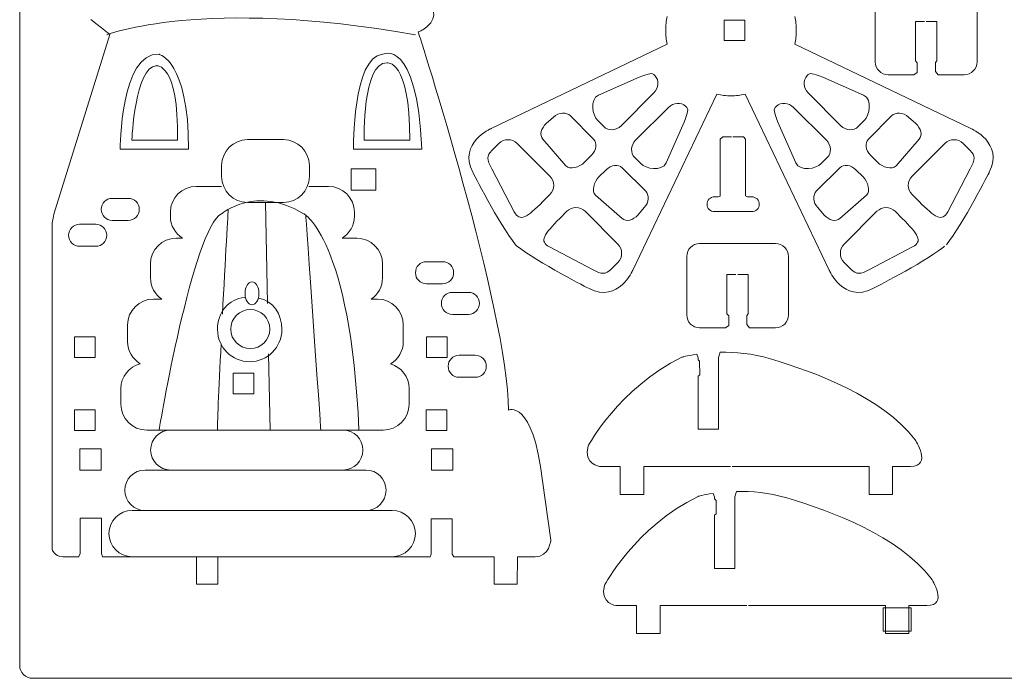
# Model space of a CAD drawing. Header units: centimetres. Extents: x -15.1 to 15.1, y -12 to 12.
# Tile 1 of 11: x -15.1 to 3.9, y -12 to 0.7. Entities that reach past the tile are written whole.
import ezdxf

# ---------------------------------------------------------------- set-up
doc = ezdxf.new("R2010")
doc.units = ezdxf.units.CM
doc.header["$MEASUREMENT"] = 0
doc.layers.add('layer 1', color=7, linetype='Continuous')

msp = doc.modelspace()

# ---------------------------------------------------------------- linework, layer by layer
at = {"layer": 'layer 1', "color": 250, "lineweight": 9}
for points in [[(-15.12535, -11.79629), (-15.12535, -11.79629), (-15.12535, 11.79629), (-15.12535, 11.79629)], [(-7.24585, 0.56879), (-6.98518, 0.77307), (-7.1766, 0.99295), (-7.1766, 0.99295)], [(1.43771, 1.02224), (1.43771, 1.02224), (1.43771, -0.10936), (1.43771, -0.10936)], [(3.40738, -0.10936), (3.40738, -0.10936), (3.40738, 1.02224), (3.40738, 1.02224)], [(-7.31918, 0.51277), (-7.31918, 0.51277), (-7.24585, 0.56879), (-7.24585, 0.56879)], [(-2.59127, 0.23075), (-2.59127, 0.23075), (-6.00078, -1.40088), (-6.00078, -1.40088)], [(3.29017, -1.40088), (3.29017, -1.40088), (-0.11934, 0.23075), (-0.11934, 0.23075)], [(1.43771, -0.10936), (1.43771, -0.24743), (1.54963, -0.35936), (1.68771, -0.35936)], [(3.15738, -0.35936), (3.29545, -0.35936), (3.40738, -0.24743), (3.40738, -0.10936)], [(0.13691, -0.70943), (0.03927, -0.61181), (0.03111, -0.46167), (0.11868, -0.37411)], [(0.11868, -0.37411), (0.17957, -0.31322), (0.21233, -0.32962), (0.42298, -0.40592)], [(-3.92218, -0.75132), (-3.92218, -0.75132), (-3.1336, -0.40592), (-3.1336, -0.40592)], [(0.42298, -0.40592), (0.42298, -0.40592), (1.21157, -0.75132), (1.21157, -0.75132)], [(-3.94053, -1.24091), (-4.02809, -1.15335), (-4.10378, -0.84411), (-3.92218, -0.75132)], [(-2.84752, -0.70943), (-2.84752, -0.70943), (-3.48299, -1.34491), (-3.48299, -1.34491)], [(-3.25739, -4.14427), (-3.25739, -4.14427), (-1.62665, -0.73662), (-1.62665, -0.73662)], [(-1.08397, -0.73662), (-1.08397, -0.73662), (0.54678, -4.14427), (0.54678, -4.14427)], [(0.77237, -1.34491), (0.77237, -1.34491), (0.13691, -0.70943), (0.13691, -0.70943)], [(1.21157, -0.75132), (1.39317, -0.84411), (1.31748, -1.15335), (1.22992, -1.24091)], [(-4.78882, -1.17766), (-4.69119, -1.08003), (-4.54072, -1.08016), (-4.4653, -1.15557)], [(-3.20142, -1.62647), (-3.20142, -1.62647), (-2.56595, -0.99101), (-2.56595, -0.99101)], [(-0.14467, -0.99101), (-0.14467, -0.99101), (0.4908, -1.62647), (0.4908, -1.62647)], [(1.75468, -1.15557), (1.8301, -1.08016), (1.98057, -1.08003), (2.07821, -1.17766)], [(-4.99667, -1.60383), (-5.07208, -1.52843), (-5.02937, -1.39742), (-4.93173, -1.2998)], [(-4.93173, -1.2998), (-4.93173, -1.2998), (-4.78882, -1.17766), (-4.78882, -1.17766)], [(-4.4653, -1.15557), (-4.4653, -1.15557), (-4.01602, -1.60485), (-4.01602, -1.60485)], [(-3.81832, -1.36312), (-3.81832, -1.36312), (-3.94053, -1.24091), (-3.94053, -1.24091)], [(-2.26243, -1.27708), (-2.26243, -1.27708), (-2.60783, -2.06567), (-2.60783, -2.06567)], [(-0.10278, -2.06567), (-0.10278, -2.06567), (-0.44818, -1.27708), (-0.44818, -1.27708)], [(1.22992, -1.24091), (1.22992, -1.24091), (1.1077, -1.36312), (1.1077, -1.36312)], [(1.30541, -1.60485), (1.30541, -1.60485), (1.75468, -1.15557), (1.75468, -1.15557)], [(2.07821, -1.17766), (2.07821, -1.17766), (2.22112, -1.2998), (2.22112, -1.2998)], [(2.22112, -1.2998), (2.31875, -1.39742), (2.36146, -1.52843), (2.28605, -1.60383)], [(-3.48299, -1.34491), (-3.58062, -1.44253), (-3.73075, -1.4507), (-3.81832, -1.36312)], [(1.1077, -1.36312), (1.02013, -1.4507), (0.87001, -1.44253), (0.77237, -1.34491)], [(-12.07139, -1.62348), (-12.07139, -1.62348), (-12.95334, -1.62348), (-12.95334, -1.62348)], [(-7.57348, -1.62348), (-7.57348, -1.62348), (-8.45543, -1.62348), (-8.45543, -1.62348)], [(-5.98527, -1.82538), (-5.98527, -1.82538), (-5.849, -1.68912), (-5.849, -1.68912)], [(-5.849, -1.68912), (-5.75137, -1.5915), (-5.59308, -1.5915), (-5.49545, -1.68912)], [(-5.49545, -1.68912), (-5.49545, -1.68912), (-4.85999, -2.32458), (-4.85999, -2.32458)], [(-4.54975, -2.1235), (-4.54975, -2.1235), (-4.99667, -1.60383), (-4.99667, -1.60383)], [(-4.01602, -1.60485), (-3.9406, -1.68026), (-3.95862, -1.82053), (-4.05625, -1.91817)], [(-3.21964, -1.96181), (-3.3072, -1.87423), (-3.29905, -1.72411), (-3.20142, -1.62647)], [(0.4908, -1.62647), (0.58843, -1.72411), (0.5966, -1.87423), (0.50902, -1.96181)], [(1.34563, -1.91817), (1.24801, -1.82053), (1.23, -1.68026), (1.30541, -1.60485)], [(2.28605, -1.60383), (2.28605, -1.60383), (1.83915, -2.1235), (1.83915, -2.1235)], [(2.14937, -2.32458), (2.14937, -2.32458), (2.78483, -1.68912), (2.78483, -1.68912)], [(2.78483, -1.68912), (2.88247, -1.5915), (3.04076, -1.5915), (3.13838, -1.68912)], [(3.13838, -1.68912), (3.13838, -1.68912), (3.27465, -1.82538), (3.27465, -1.82538)], [(-5.98527, -2.17895), (-6.08804, -2.00397), (-6.08289, -1.92302), (-5.98527, -1.82538)], [(3.27465, -1.82538), (3.37228, -1.92302), (3.37743, -2.00397), (3.27465, -2.17895)], [(-4.19252, -2.05443), (-4.29015, -2.15207), (-4.47435, -2.19891), (-4.54975, -2.1235)], [(-4.05625, -1.91817), (-4.05625, -1.91817), (-4.19252, -2.05443), (-4.19252, -2.05443)], [(-3.77468, -2.19973), (-3.67705, -2.10211), (-3.53678, -2.0841), (-3.46137, -2.15951)], [(-3.09743, -2.08402), (-3.09743, -2.08402), (-3.21964, -1.96181), (-3.21964, -1.96181)], [(-2.60783, -2.06567), (-2.70062, -2.24727), (-3.00987, -2.17158), (-3.09743, -2.08402)], [(0.38681, -2.08402), (0.29925, -2.17158), (-0.01, -2.24727), (-0.10278, -2.06567)], [(0.50902, -1.96181), (0.50902, -1.96181), (0.38681, -2.08402), (0.38681, -2.08402)], [(0.75075, -2.15951), (0.82616, -2.0841), (0.96643, -2.10211), (1.06407, -2.19973)], [(1.48191, -2.05443), (1.48191, -2.05443), (1.34563, -1.91817), (1.34563, -1.91817)], [(1.83915, -2.1235), (1.76373, -2.19891), (1.57953, -2.15207), (1.48191, -2.05443)], [(-5.55017, -3.01477), (-5.55017, -3.01477), (-5.98527, -2.17895), (-5.98527, -2.17895)], [(-3.91094, -2.33601), (-3.91094, -2.33601), (-3.77468, -2.19973), (-3.77468, -2.19973)], [(-3.46137, -2.15951), (-3.46137, -2.15951), (-3.01208, -2.6088), (-3.01208, -2.6088)], [(0.30146, -2.6088), (0.30146, -2.6088), (0.75075, -2.15951), (0.75075, -2.15951)], [(1.06407, -2.19973), (1.06407, -2.19973), (1.20033, -2.33601), (1.20033, -2.33601)], [(3.27465, -2.17895), (3.27465, -2.17895), (2.83955, -3.01477), (2.83955, -3.01477)], [(-4.85999, -2.32458), (-4.76235, -2.42222), (-4.76235, -2.58051), (-4.85998, -2.67815)], [(-3.98002, -2.69325), (-4.05542, -2.61783), (-4.00858, -2.43363), (-3.91094, -2.33601)], [(1.20033, -2.33601), (1.29796, -2.43363), (1.34481, -2.61783), (1.2694, -2.69325)], [(2.14937, -2.67815), (2.05173, -2.58051), (2.05175, -2.42222), (2.14937, -2.32458)], [(-3.01208, -2.6088), (-2.93667, -2.6842), (-2.93654, -2.83467), (-3.03418, -2.93231)], [(0.32356, -2.93231), (0.22593, -2.83467), (0.22606, -2.6842), (0.30146, -2.6088)], [(-4.99625, -2.81441), (-5.30063, -3.11878), (-5.44103, -3.21745), (-5.55017, -3.01477)], [(-4.85998, -2.67815), (-4.85998, -2.67815), (-4.99625, -2.81441), (-4.99625, -2.81441)], [(-3.46035, -3.14016), (-3.46035, -3.14016), (-3.98002, -2.69325), (-3.98002, -2.69325)], [(1.2694, -2.69325), (1.2694, -2.69325), (0.74973, -3.14016), (0.74973, -3.14016)], [(2.28563, -2.81441), (2.28563, -2.81441), (2.14937, -2.67815), (2.14937, -2.67815)], [(2.83955, -3.01477), (2.73042, -3.21745), (2.59001, -3.11878), (2.28563, -2.81441)], [(-4.67092, -3.13973), (-4.67092, -3.13973), (-4.53465, -3.00347), (-4.53465, -3.00347)], [(-4.53465, -3.00347), (-4.43703, -2.90585), (-4.27873, -2.90585), (-4.1811, -3.00347)], [(-4.1811, -3.00347), (-4.1811, -3.00347), (-3.54564, -3.63893), (-3.54564, -3.63893)], [(-3.03418, -2.93231), (-3.03418, -2.93231), (-3.1563, -3.07522), (-3.1563, -3.07522)], [(-0.95488, -3.00943), (-0.95488, -3.00943), (-1.67244, -3.00943), (-1.67244, -3.00943)], [(0.44568, -3.07522), (0.44568, -3.07522), (0.32356, -2.93231), (0.32356, -2.93231)], [(0.83502, -3.63893), (0.83502, -3.63893), (1.47048, -3.00347), (1.47048, -3.00347)], [(1.47048, -3.00347), (1.56812, -2.90585), (1.72641, -2.90585), (1.82403, -3.00347)], [(1.82403, -3.00347), (1.82403, -3.00347), (1.96031, -3.13973), (1.96031, -3.13973)], [(-14.46183, -3.06032), (-14.49307, -3.17607), (-14.49674, -3.24038), (-14.49674, -3.24038)], [(-4.87128, -3.69366), (-5.07397, -3.58452), (-4.9753, -3.44412), (-4.67092, -3.13973)], [(-3.1563, -3.07522), (-3.25393, -3.17285), (-3.38494, -3.21556), (-3.46035, -3.14016)], [(0.74973, -3.14016), (0.67432, -3.21556), (0.54332, -3.17285), (0.44568, -3.07522)], [(1.96031, -3.13973), (2.26468, -3.44412), (2.36335, -3.58452), (2.16067, -3.69366)], [(-5.52502, -3.65295), (-5.52502, -3.65295), (-5.52689, -3.65482), (-5.52689, -3.65482)], [(-5.51134, -3.67038), (-5.51134, -3.67038), (-5.50945, -3.66851), (-5.50945, -3.66851)], [(-4.03545, -4.12876), (-4.03545, -4.12876), (-4.87128, -3.69366), (-4.87128, -3.69366)], [(-3.54564, -3.63893), (-3.448, -3.73657), (-3.448, -3.89486), (-3.54564, -3.9925)], [(-1.96224, -3.62755), (-2.10032, -3.62755), (-2.21224, -3.73947), (-2.21224, -3.87753)], [(-0.49257, -3.62755), (-0.49257, -3.62755), (-1.96224, -3.62755), (-1.96224, -3.62755)], [(-0.24257, -3.87753), (-0.24257, -3.73947), (-0.3545, -3.62755), (-0.49257, -3.62755)], [(0.83502, -3.9925), (0.7374, -3.89486), (0.7374, -3.73657), (0.83502, -3.63893)], [(2.16067, -3.69366), (2.16067, -3.69366), (1.32483, -4.12876), (1.32483, -4.12876)], [(2.7572, -3.70045), (2.7572, -3.70045), (2.78053, -3.67883), (2.78053, -3.67883)], [(-3.54564, -3.9925), (-3.54564, -3.9925), (-3.6819, -4.12876), (-3.6819, -4.12876)], [(-2.21224, -3.87753), (-2.21224, -3.87753), (-2.21224, -5.00913), (-2.21224, -5.00913)], [(-0.24257, -5.00913), (-0.24257, -5.00913), (-0.24257, -3.87753), (-0.24257, -3.87753)], [(0.97128, -4.12876), (0.97128, -4.12876), (0.83502, -3.9925), (0.83502, -3.9925)], [(-3.6819, -4.12876), (-3.77953, -4.22638), (-3.86048, -4.23153), (-4.03545, -4.12876)], [(1.32483, -4.12876), (1.14987, -4.23153), (1.06892, -4.22638), (0.97128, -4.12876)], [(-2.21224, -5.00913), (-2.21224, -5.14721), (-2.10032, -5.25913), (-1.96224, -5.25913)], [(-0.49257, -5.25913), (-0.3545, -5.25913), (-0.24257, -5.14721), (-0.24257, -5.00913)], [(-4.84244, -9.36819), (-4.84244, -9.36819), (-5.00413, -8.22166), (-5.00413, -8.22166)], [(-5.14962, -9.6926), (-4.87033, -9.6926), (-4.84244, -9.36819), (-4.84244, -9.36819)], [(-14.49674, -9.54629), (-14.49674, -9.54629), (-14.45264, -9.69425), (-14.29095, -9.69376)], [(-14.87535, -12.04629), (-15.01342, -12.04629), (-15.12535, -11.93436), (-15.12535, -11.79629)], [(14.87535, -12.04629), (14.87535, -12.04629), (-14.87535, -12.04629), (-14.87535, -12.04629)]]:
    msp.add_open_spline(points, degree=3, dxfattribs=at)
at = {"layer": 'layer 1', "color": 242, "lineweight": 9}
for points, knots in [([(-13.1787, 1.76049), (-13.1787, 1.76049), (-12.75907, 0.51194), (-12.30708, 1.96715), (-12.30708, 1.96715), (-12.30708, 1.96715), (-11.85508, 0.50092), (-11.39205, 1.91203), (-11.39205, 1.91203), (-11.39205, 1.91203), (-10.91259, 0.6941), (-10.44677, 1.85979), (-10.44677, 1.85979), (-10.44677, 1.85979), (-10.03607, 0.69935), (-9.52895, 1.79077), (-9.52895, 1.79077), (-9.52895, 1.79077), (-9.23129, 0.55604), (-8.70213, 1.77974), (-8.70213, 1.77974), (-8.70213, 1.77974), (-8.30525, 0.42067), (-7.76507, 1.64039)], [0, 0, 0, 0, 0.14285714, 0.14285714, 0.14285714, 0.14285714, 0.28571429, 0.28571429, 0.28571429, 0.28571429, 0.42857143, 0.42857143, 0.42857143, 0.42857143, 0.57142857, 0.57142857, 0.57142857, 0.57142857, 0.71428571, 0.71428571, 0.71428571, 0.71428571, 1, 1, 1, 1]), ([(-8.66538, -1.79948), (-8.66538, -1.79948), (-8.68353, -0.01937), (-8.10119, 0.03867), (-8.10119, 0.03867), (-8.10119, 0.03867), (-7.43398, 0.38059), (-7.34247, -1.79948)], [0, 0, 0, 0, 0.33333333, 0.33333333, 0.33333333, 0.33333333, 1, 1, 1, 1]), ([(-13.1787, -1.79948), (-13.1787, -1.79948), (-13.17799, 0.08199), (-12.42834, 0.0379), (-12.42834, 0.0379), (-12.42834, 0.0379), (-11.85508, -0.0797), (-11.85508, -1.79948)], [0, 0, 0, 0, 0.33333333, 0.33333333, 0.33333333, 0.33333333, 1, 1, 1, 1]), ([(-12.42834, -7.23883), (-12.42834, -7.23883), (-11.76688, -3.31348), (-11.21567, -3.04891), (-11.21567, -3.04891), (-11.21567, -3.04891), (-10.54319, -2.48667), (-9.62817, -3.04891), (-9.62817, -3.04891), (-9.62817, -3.04891), (-8.71944, -3.52295), (-8.55882, -7.23883)], [0, 0, 0, 0, 0.25, 0.25, 0.25, 0.25, 0.5, 0.5, 0.5, 0.5, 1, 1, 1, 1]), ([(-10.49358, -4.59231), (-10.49358, -4.71408), (-10.55404, -4.8128), (-10.62863, -4.8128), (-10.62863, -4.8128), (-10.7032, -4.8128), (-10.76367, -4.71408), (-10.76367, -4.59231), (-10.76367, -4.59231), (-10.76367, -4.47053), (-10.7032, -4.37182), (-10.62863, -4.37182), (-10.62863, -4.37182), (-10.55404, -4.37182), (-10.49358, -4.47053), (-10.49358, -4.59231)], [0, 0, 0, 0, 0.2, 0.2, 0.2, 0.2, 0.4, 0.4, 0.4, 0.4, 0.6, 0.6, 0.6, 0.6, 1, 1, 1, 1]), ([(-10.76903, -4.67161), (-11.08879, -4.69793), (-11.29599, -4.9658), (-11.29599, -5.29235), (-11.29599, -5.29235), (-11.29599, -5.63636), (-11.01712, -5.91522), (-10.67312, -5.91522), (-10.67312, -5.91522), (-10.32912, -5.91522), (-10.05024, -5.63636), (-10.05024, -5.29235), (-10.05024, -5.29235), (-10.05024, -4.99227), (-10.21834, -4.74176), (-10.50088, -4.68267)], [0, 0, 0, 0, 0.2, 0.2, 0.2, 0.2, 0.4, 0.4, 0.4, 0.4, 0.6, 0.6, 0.6, 0.6, 1, 1, 1, 1]), ([(-10.66139, -5.66167), (-10.87009, -5.66167), (-11.03928, -5.49247), (-11.03928, -5.28377), (-11.03928, -5.28377), (-11.03928, -5.07507), (-10.87009, -4.90588), (-10.66139, -4.90588), (-10.66139, -4.90588), (-10.45268, -4.90588), (-10.28349, -5.07507), (-10.28349, -5.28377), (-10.28349, -5.28377), (-10.28349, -5.49247), (-10.45268, -5.66167), (-10.66139, -5.66167)], [0, 0, 0, 0, 0.2, 0.2, 0.2, 0.2, 0.4, 0.4, 0.4, 0.4, 0.6, 0.6, 0.6, 0.6, 1, 1, 1, 1]), ([(-13.03577, -5.52547), (-13.03577, -5.70755), (-12.93813, -5.86641), (-12.79267, -5.95385), (-12.79267, -5.95385), (-13.00784, -6.00967), (-13.16697, -6.20462), (-13.16697, -6.43727)], [0, 0, 0, 0, 0.33333333, 0.33333333, 0.33333333, 0.33333333, 1, 1, 1, 1]), ([(-7.58719, -6.43727), (-7.58719, -6.20956), (-7.73957, -6.01775), (-7.94782, -5.95736), (-7.94782, -5.95736), (-7.79913, -5.87071), (-7.69892, -5.70997), (-7.69892, -5.52547)], [0, 0, 0, 0, 0.33333333, 0.33333333, 0.33333333, 0.33333333, 1, 1, 1, 1])]:
    msp.add_open_spline(points, degree=3, knots=knots, dxfattribs=at)
for points in [[(-13.43925, 0.41389), (-13.43925, 0.41389), (-11.59488, 1.15), (-7.46408, 0.41205)], [(-11.21567, -2.11575), (-11.21567, -1.83961), (-10.99182, -1.61575), (-10.71567, -1.61575)], [(-10.71567, -1.61575), (-10.71567, -1.61575), (-10.01793, -1.61575), (-10.01793, -1.61575)], [(-10.01793, -1.61575), (-9.74178, -1.61575), (-9.51793, -1.83961), (-9.51793, -2.11575)], [(-11.85508, -1.79948), (-11.85508, -1.79948), (-13.1787, -1.79948), (-13.1787, -1.79948)], [(-7.34247, -1.79948), (-7.34247, -1.79948), (-8.66538, -1.79948), (-8.66538, -1.79948)], [(-11.21567, -2.33088), (-11.21567, -2.33088), (-11.21567, -2.11575), (-11.21567, -2.11575)], [(-9.51793, -2.11575), (-9.51793, -2.11575), (-9.51793, -2.33088), (-9.51793, -2.33088)], [(-10.71567, -2.83088), (-10.99182, -2.83088), (-11.21567, -2.60702), (-11.21567, -2.33088)], [(-9.51793, -2.33088), (-9.51793, -2.60702), (-9.74178, -2.83088), (-10.01793, -2.83088)], [(-11.70785, -2.52023), (-11.98399, -2.52023), (-12.20785, -2.74408), (-12.20785, -3.02023)], [(-11.21565, -2.52023), (-11.21565, -2.52023), (-11.70785, -2.52023), (-11.70785, -2.52023)], [(-9.14644, -2.52023), (-9.14644, -2.52023), (-9.52895, -2.52023), (-9.52895, -2.52023)], [(-8.64644, -3.02023), (-8.64644, -2.74408), (-8.87029, -2.52023), (-9.14644, -2.52023)], [(-13.54784, -2.9651), (-13.54784, -2.84738), (-13.45242, -2.75196), (-13.3347, -2.75196)], [(-13.3347, -2.75196), (-13.3347, -2.75196), (-13.0227, -2.75196), (-13.0227, -2.75196)], [(-13.0227, -2.75196), (-12.90499, -2.75196), (-12.80957, -2.84738), (-12.80957, -2.9651)], [(-10.01793, -2.83088), (-10.01793, -2.83088), (-10.71567, -2.83088), (-10.71567, -2.83088)], [(-10.36679, -2.83088), (-10.36679, -2.83088), (-10.3268, -4.78541), (-10.3268, -4.78541)], [(-13.3347, -3.17823), (-13.45242, -3.17823), (-13.54784, -3.08281), (-13.54784, -2.9651)], [(-12.80957, -2.9651), (-12.80957, -3.08281), (-12.90499, -3.17823), (-13.0227, -3.17823)], [(-12.20785, -3.02023), (-12.20785, -3.02023), (-12.20785, -3.10012), (-12.20785, -3.10012)], [(-11.0877, -2.9651), (-11.0877, -2.9651), (-11.14609, -3.94718), (-11.20104, -4.99403)], [(-8.64644, -3.10012), (-8.64644, -3.10012), (-8.64644, -3.02023), (-8.64644, -3.02023)], [(-13.0227, -3.17823), (-13.0227, -3.17823), (-13.3347, -3.17823), (-13.3347, -3.17823)], [(-12.20785, -3.10012), (-12.20785, -3.27837), (-12.11428, -3.43442), (-11.97388, -3.52295)], [(-9.58757, -3.07756), (-9.58757, -3.07756), (-9.29744, -7.17338), (-9.29744, -7.23883)], [(-8.88042, -3.52295), (-8.74, -3.43442), (-8.64644, -3.27837), (-8.64644, -3.10012)], [(-14.17753, -3.46783), (-14.17753, -3.35012), (-14.0821, -3.2547), (-13.96439, -3.2547)], [(-13.96439, -3.2547), (-13.96439, -3.2547), (-13.65239, -3.2547), (-13.65239, -3.2547)], [(-13.65239, -3.2547), (-13.53468, -3.2547), (-13.43925, -3.35012), (-13.43925, -3.46783)], [(-13.96439, -3.68097), (-14.0821, -3.68097), (-14.17753, -3.58555), (-14.17753, -3.46783)], [(-13.43925, -3.46783), (-13.43925, -3.58555), (-13.53468, -3.68097), (-13.65239, -3.68097)], [(-12.0937, -3.52295), (-12.36984, -3.52295), (-12.5937, -3.74681), (-12.5937, -4.02295)], [(-11.97388, -3.52295), (-11.97388, -3.52295), (-12.0937, -3.52295), (-12.0937, -3.52295)], [(-8.60119, -3.52295), (-8.60119, -3.52295), (-8.88042, -3.52295), (-8.88042, -3.52295)], [(-8.10119, -4.02295), (-8.10119, -3.74681), (-8.32505, -3.52295), (-8.60119, -3.52295)], [(-13.65239, -3.68097), (-13.65239, -3.68097), (-13.96439, -3.68097), (-13.96439, -3.68097)], [(-7.46408, -4.1927), (-7.46408, -4.07498), (-7.36865, -3.97956), (-7.25094, -3.97956)], [(-7.25094, -3.97956), (-7.25094, -3.97956), (-6.93894, -3.97956), (-6.93894, -3.97956)], [(-6.93894, -3.97956), (-6.82123, -3.97956), (-6.7258, -4.07498), (-6.7258, -4.1927)], [(-12.5937, -4.02295), (-12.5937, -4.02295), (-12.5937, -4.29075), (-12.5937, -4.29075)], [(-8.10119, -4.29075), (-8.10119, -4.29075), (-8.10119, -4.02295), (-8.10119, -4.02295)], [(-7.25094, -4.40583), (-7.36865, -4.40583), (-7.46408, -4.31041), (-7.46408, -4.1927)], [(-6.7258, -4.1927), (-6.7258, -4.31041), (-6.82123, -4.40583), (-6.93894, -4.40583)], [(-12.5937, -4.29075), (-12.5937, -4.46208), (-12.50743, -4.61317), (-12.37605, -4.70327)], [(-8.31884, -4.70327), (-8.18747, -4.61317), (-8.10119, -4.46208), (-8.10119, -4.29075)], [(-6.93894, -4.40583), (-6.93894, -4.40583), (-7.25094, -4.40583), (-7.25094, -4.40583)], [(-6.96202, -4.78541), (-6.96202, -4.6677), (-6.86659, -4.57227), (-6.74888, -4.57227)], [(-6.74888, -4.57227), (-6.74888, -4.57227), (-6.43688, -4.57227), (-6.43688, -4.57227)], [(-6.43688, -4.57227), (-6.31917, -4.57227), (-6.22374, -4.6677), (-6.22374, -4.78541)], [(-12.53577, -4.70327), (-12.81192, -4.70327), (-13.03577, -4.92712), (-13.03577, -5.20326)], [(-12.37605, -4.70327), (-12.37605, -4.70327), (-12.53577, -4.70327), (-12.53577, -4.70327)], [(-8.19892, -4.70327), (-8.19892, -4.70327), (-8.31884, -4.70327), (-8.31884, -4.70327)], [(-7.69892, -5.20326), (-7.69892, -4.92712), (-7.92278, -4.70327), (-8.19892, -4.70327)], [(-6.74888, -4.99855), (-6.86659, -4.99855), (-6.96202, -4.90312), (-6.96202, -4.78541)], [(-6.22374, -4.78541), (-6.22374, -4.90312), (-6.31917, -4.99855), (-6.43688, -4.99855)], [(-6.43688, -4.99855), (-6.43688, -4.99855), (-6.74888, -4.99855), (-6.74888, -4.99855)], [(-13.03577, -5.20326), (-13.03577, -5.20326), (-13.03577, -5.52547), (-13.03577, -5.52547)], [(-7.69892, -5.52547), (-7.69892, -5.52547), (-7.69892, -5.20326), (-7.69892, -5.20326)], [(-11.2259, -5.56251), (-11.27132, -6.45415), (-11.30702, -7.20131), (-11.29284, -7.23883)], [(-10.30807, -5.76597), (-10.30807, -5.76597), (-10.2786, -7.23883), (-10.2786, -7.23883)], [(-6.83138, -6.00342), (-6.83138, -5.88571), (-6.73595, -5.79028), (-6.61825, -5.79028)], [(-6.61825, -5.79028), (-6.61825, -5.79028), (-6.30624, -5.79028), (-6.30624, -5.79028)], [(-6.30624, -5.79028), (-6.18853, -5.79028), (-6.0931, -5.88571), (-6.0931, -6.00342)], [(-6.61825, -6.21656), (-6.73595, -6.21656), (-6.83138, -6.12113), (-6.83138, -6.00342)], [(-6.0931, -6.00342), (-6.0931, -6.12113), (-6.18853, -6.21656), (-6.30624, -6.21656)], [(-6.30624, -6.21656), (-6.30624, -6.21656), (-6.61825, -6.21656), (-6.61825, -6.21656)], [(-13.16697, -6.43727), (-13.16697, -6.43727), (-13.16697, -6.73883), (-13.16697, -6.73883)], [(-7.58719, -6.73883), (-7.58719, -6.73883), (-7.58719, -6.43727), (-7.58719, -6.43727)], [(-13.16697, -6.73883), (-13.16697, -7.01497), (-12.94312, -7.23883), (-12.66697, -7.23883)], [(-8.08719, -7.23883), (-7.81104, -7.23883), (-7.58719, -7.01497), (-7.58719, -6.73883)], [(-12.66697, -7.23883), (-12.66697, -7.23883), (-8.08719, -7.23883), (-8.08719, -7.23883)], [(-12.59003, -7.62606), (-12.59003, -7.4122), (-12.41667, -7.23883), (-12.2028, -7.23883)], [(-12.2028, -7.23883), (-12.2028, -7.23883), (-8.86917, -7.23883), (-8.86917, -7.23883)], [(-8.86917, -7.23883), (-8.65532, -7.23883), (-8.48194, -7.4122), (-8.48194, -7.62606)], [(-12.2028, -8.01328), (-12.41667, -8.01328), (-12.59003, -7.83992), (-12.59003, -7.62606)], [(-8.48194, -7.62606), (-8.48194, -7.83992), (-8.65532, -8.01328), (-8.86917, -8.01328)], [(-13.0898, -8.40476), (-13.0898, -8.18856), (-12.91453, -8.01328), (-12.69832, -8.01328)], [(-12.69832, -8.01328), (-12.69832, -8.01328), (-8.4248, -8.01328), (-8.4248, -8.01328)], [(-8.86917, -8.01328), (-8.86917, -8.01328), (-12.2028, -8.01328), (-12.2028, -8.01328)], [(-8.4248, -8.01328), (-8.20859, -8.01328), (-8.03332, -8.18856), (-8.03332, -8.40476)], [(-12.69832, -8.79625), (-12.91453, -8.79625), (-13.0898, -8.62097), (-13.0898, -8.40476)], [(-8.03332, -8.40476), (-8.03332, -8.62097), (-8.20859, -8.79625), (-8.4248, -8.79625)], [(-13.39848, -9.24457), (-13.39848, -8.99696), (-13.19775, -8.79625), (-12.95015, -8.79625)], [(-12.95015, -8.79625), (-12.95015, -8.79625), (-7.9124, -8.79625), (-7.9124, -8.79625)], [(-8.4248, -8.79625), (-8.4248, -8.79625), (-12.69832, -8.79625), (-12.69832, -8.79625)], [(-7.9124, -8.79625), (-7.6648, -8.79625), (-7.46408, -8.99696), (-7.46408, -9.24457)], [(-12.95015, -9.69289), (-13.19775, -9.69289), (-13.39848, -9.49217), (-13.39848, -9.24457)], [(-7.46408, -9.24457), (-7.46408, -9.49217), (-7.6648, -9.69289), (-7.9124, -9.69289)], [(-7.9124, -9.69289), (-7.9124, -9.69289), (-12.95015, -9.69289), (-12.95015, -9.69289)]]:
    msp.add_open_spline(points, degree=3, dxfattribs=at)
at = {"layer": 'layer 1', "color": 250, "lineweight": 9}
for points, knots in [([(-2.59015, 0.77112), (-2.60947, 0.68329), (-2.61994, 0.59215), (-2.61994, 0.49852), (-2.61994, 0.49852), (-2.61994, 0.40662), (-2.60989, 0.31709), (-2.59127, 0.23075)], [0, 0, 0, 0, 0.33333333, 0.33333333, 0.33333333, 0.33333333, 1, 1, 1, 1]), ([(-0.11934, 0.23075), (-0.10073, 0.31709), (-0.09068, 0.40662), (-0.09068, 0.49852), (-0.09068, 0.49852), (-0.09068, 0.59215), (-0.10115, 0.68329), (-0.12045, 0.77112)], [0, 0, 0, 0, 0.33333333, 0.33333333, 0.33333333, 0.33333333, 1, 1, 1, 1]), ([(-13.74709, 0.71367), (-13.74709, 0.71367), (-13.626, 0.6168), (-13.626, 0.6168), (-13.626, 0.6168), (-13.626, 0.6168), (-13.54362, 0.55089), (-13.54362, 0.55089), (-13.54362, 0.55089), (-13.54362, 0.55089), (-13.37962, 0.41969), (-13.37962, 0.41969), (-13.37962, 0.41969), (-13.37962, 0.41969), (-14.46183, -3.06032), (-14.46183, -3.06032)], [0, 0, 0, 0, 0.2, 0.2, 0.2, 0.2, 0.4, 0.4, 0.4, 0.4, 0.6, 0.6, 0.6, 0.6, 1, 1, 1, 1]), ([(-1.08708, 0.3012), (-1.08708, 0.3012), (-1.48708, 0.3012), (-1.48708, 0.3012), (-1.48708, 0.3012), (-1.48708, 0.3012), (-1.48708, 0.7012), (-1.48708, 0.7012), (-1.48708, 0.7012), (-1.48708, 0.7012), (-1.08708, 0.7012), (-1.08708, 0.7012), (-1.08708, 0.7012), (-1.08708, 0.7012), (-1.08708, 0.3012), (-1.08708, 0.3012)], [0, 0, 0, 0, 0.2, 0.2, 0.2, 0.2, 0.4, 0.4, 0.4, 0.4, 0.6, 0.6, 0.6, 0.6, 1, 1, 1, 1]), ([(1.68771, -0.35936), (1.68771, -0.35936), (2.18506, -0.35936), (2.18506, -0.35936), (2.18506, -0.35936), (2.18506, -0.35936), (2.25018, -0.31526), (2.25018, -0.31526), (2.25018, -0.31526), (2.25018, -0.31526), (2.25018, -0.12785), (2.25018, -0.12785), (2.25018, -0.12785), (2.25018, -0.12785), (2.2163, -0.0884), (2.2163, -0.0884), (2.2163, -0.0884), (2.2163, -0.0884), (2.2163, 0.67188), (2.2163, 0.67188), (2.2163, 0.67188), (2.2163, 0.67188), (2.38735, 0.67188), (2.38735, 0.67188)], [0, 0, 0, 0, 0.14285714, 0.14285714, 0.14285714, 0.14285714, 0.28571429, 0.28571429, 0.28571429, 0.28571429, 0.42857143, 0.42857143, 0.42857143, 0.42857143, 0.57142857, 0.57142857, 0.57142857, 0.57142857, 0.71428571, 0.71428571, 0.71428571, 0.71428571, 1, 1, 1, 1]), ([(2.42407, 0.67188), (2.42407, 0.67188), (2.6288, 0.67188), (2.6288, 0.67188), (2.6288, 0.67188), (2.6288, 0.67188), (2.6288, -0.08838), (2.6288, -0.08838), (2.6288, -0.08838), (2.6288, -0.08838), (2.60398, -0.12233), (2.60398, -0.12233), (2.60398, -0.12233), (2.60398, -0.12233), (2.60398, -0.29322), (2.60398, -0.29322), (2.60398, -0.29322), (2.60398, -0.29322), (2.6536, -0.35936), (2.6536, -0.35936), (2.6536, -0.35936), (2.6536, -0.35936), (3.15738, -0.35936), (3.15738, -0.35936)], [0, 0, 0, 0, 0.14285714, 0.14285714, 0.14285714, 0.14285714, 0.28571429, 0.28571429, 0.28571429, 0.28571429, 0.42857143, 0.42857143, 0.42857143, 0.42857143, 0.57142857, 0.57142857, 0.57142857, 0.57142857, 0.71428571, 0.71428571, 0.71428571, 0.71428571, 1, 1, 1, 1]), ([(-5.00413, -8.22166), (-5.19522, -6.61946), (-5.66558, -6.85465), (-5.66558, -6.85465), (-5.66558, -6.85465), (-5.66558, -4.94376), (-7.40927, 0.471), (-7.40927, 0.471), (-7.40927, 0.471), (-7.37634, 0.48464), (-7.34639, 0.49859), (-7.31918, 0.51277)], [0, 0, 0, 0, 0.25, 0.25, 0.25, 0.25, 0.5, 0.5, 0.5, 0.5, 1, 1, 1, 1]), ([(-12.95334, -1.62348), (-12.95334, -1.62348), (-12.89454, -0.21237), (-12.48297, -0.18297), (-12.48297, -0.18297), (-12.48297, -0.18297), (-12.04348, -0.12166), (-12.07139, -1.62348)], [0, 0, 0, 0, 0.33333333, 0.33333333, 0.33333333, 0.33333333, 1, 1, 1, 1]), ([(-8.45543, -1.62348), (-8.45543, -1.62348), (-8.49733, -0.1193), (-8.01445, -0.12901), (-8.01445, -0.12901), (-8.01445, -0.12901), (-7.57348, -0.04082), (-7.57348, -1.62348)], [0, 0, 0, 0, 0.33333333, 0.33333333, 0.33333333, 0.33333333, 1, 1, 1, 1]), ([(-3.1336, -0.40592), (-2.92295, -0.32962), (-2.89019, -0.31322), (-2.82929, -0.37411), (-2.82929, -0.37411), (-2.74173, -0.46167), (-2.74989, -0.61181), (-2.84752, -0.70943)], [0, 0, 0, 0, 0.33333333, 0.33333333, 0.33333333, 0.33333333, 1, 1, 1, 1]), ([(-1.62665, -0.73662), (-1.5392, -0.75575), (-1.44849, -0.76611), (-1.3553, -0.76611), (-1.3553, -0.76611), (-1.26213, -0.76611), (-1.17142, -0.75575), (-1.08397, -0.73662)], [0, 0, 0, 0, 0.33333333, 0.33333333, 0.33333333, 0.33333333, 1, 1, 1, 1]), ([(-2.56595, -0.99101), (-2.46832, -0.89338), (-2.31819, -0.88522), (-2.23062, -0.97278), (-2.23062, -0.97278), (-2.16973, -1.03367), (-2.18613, -1.06645), (-2.26243, -1.27708)], [0, 0, 0, 0, 0.33333333, 0.33333333, 0.33333333, 0.33333333, 1, 1, 1, 1]), ([(-0.44818, -1.27708), (-0.52448, -1.06645), (-0.54089, -1.03367), (-0.47999, -0.97278), (-0.47999, -0.97278), (-0.39243, -0.88522), (-0.2423, -0.89338), (-0.14467, -0.99101)], [0, 0, 0, 0, 0.33333333, 0.33333333, 0.33333333, 0.33333333, 1, 1, 1, 1]), ([(-6.00078, -1.40088), (-6.00078, -1.40088), (-6.64152, -1.67397), (-6.35552, -2.24393), (-6.35552, -2.24393), (-6.35552, -2.24393), (-5.8521, -3.23735), (-5.52502, -3.65295)], [0, 0, 0, 0, 0.33333333, 0.33333333, 0.33333333, 0.33333333, 1, 1, 1, 1]), ([(2.81441, -3.65295), (3.14148, -3.23735), (3.64491, -2.24393), (3.64491, -2.24393), (3.64491, -2.24393), (3.93091, -1.67397), (3.29017, -1.40088), (3.29017, -1.40088)], [0, 0, 0, 0, 0.33333333, 0.33333333, 0.33333333, 0.33333333, 1, 1, 1, 1]), ([(-1.67244, -2.7228), (-1.67244, -2.7228), (-1.60672, -2.7228), (-1.60672, -2.7228), (-1.60672, -2.7228), (-1.60672, -2.7228), (-1.56263, -2.7093), (-1.56263, -2.7093), (-1.56263, -2.7093), (-1.56263, -2.7093), (-1.56263, -1.6071), (-1.56263, -1.6071), (-1.56263, -1.6071), (-1.56263, -1.6071), (-1.51567, -1.56301), (-1.51567, -1.56301), (-1.51567, -1.56301), (-1.51567, -1.56301), (-1.34665, -1.56301), (-1.34665, -1.56301)], [0, 0, 0, 0, 0.16666667, 0.16666667, 0.16666667, 0.16666667, 0.33333333, 0.33333333, 0.33333333, 0.33333333, 0.5, 0.5, 0.5, 0.5, 0.66666667, 0.66666667, 0.66666667, 0.66666667, 1, 1, 1, 1]), ([(-1.32089, -1.56301), (-1.32089, -1.56301), (-1.11144, -1.56301), (-1.11144, -1.56301), (-1.11144, -1.56301), (-1.11144, -1.56301), (-1.07755, -1.6071), (-1.07755, -1.6071), (-1.07755, -1.6071), (-1.07755, -1.6071), (-1.07755, -2.70655), (-1.07755, -2.70655), (-1.07755, -2.70655), (-1.07755, -2.70655), (-1.03345, -2.7228), (-1.03345, -2.7228), (-1.03345, -2.7228), (-1.03345, -2.7228), (-0.95488, -2.7228), (-0.95488, -2.7228)], [0, 0, 0, 0, 0.16666667, 0.16666667, 0.16666667, 0.16666667, 0.33333333, 0.33333333, 0.33333333, 0.33333333, 0.5, 0.5, 0.5, 0.5, 0.66666667, 0.66666667, 0.66666667, 0.66666667, 1, 1, 1, 1]), ([(-8.23074, -2.59573), (-8.23074, -2.59573), (-8.70574, -2.59573), (-8.70574, -2.59573), (-8.70574, -2.59573), (-8.70574, -2.59573), (-8.70574, -2.18323), (-8.70574, -2.18323), (-8.70574, -2.18323), (-8.70574, -2.18323), (-8.23074, -2.18323), (-8.23074, -2.18323), (-8.23074, -2.18323), (-8.23074, -2.18323), (-8.23074, -2.59573), (-8.23074, -2.59573)], [0, 0, 0, 0, 0.2, 0.2, 0.2, 0.2, 0.4, 0.4, 0.4, 0.4, 0.6, 0.6, 0.6, 0.6, 1, 1, 1, 1]), ([(-1.67244, -3.00943), (-1.75385, -3.00943), (-1.81985, -2.94527), (-1.81985, -2.86612), (-1.81985, -2.86612), (-1.81985, -2.78697), (-1.75385, -2.7228), (-1.67244, -2.7228)], [0, 0, 0, 0, 0.33333333, 0.33333333, 0.33333333, 0.33333333, 1, 1, 1, 1]), ([(-0.95488, -2.7228), (-0.87345, -2.7228), (-0.80745, -2.78697), (-0.80745, -2.86612), (-0.80745, -2.86612), (-0.80745, -2.94527), (-0.87345, -3.00943), (-0.95488, -3.00943)], [0, 0, 0, 0, 0.33333333, 0.33333333, 0.33333333, 0.33333333, 1, 1, 1, 1]), ([(-14.49674, -3.24038), (-14.49674, -3.24038), (-14.49674, -9.45809), (-14.49674, -9.45809), (-14.49674, -9.45809), (-14.49674, -9.45809), (-14.49674, -9.54629), (-14.49674, -9.54629)], [0, 0, 0, 0, 0.33333333, 0.33333333, 0.33333333, 0.33333333, 1, 1, 1, 1]), ([(-5.52689, -3.65482), (-5.52412, -3.65707), (-5.52102, -3.65941), (-5.51818, -3.66167), (-5.51818, -3.66167), (-5.51593, -3.6645), (-5.51358, -3.66761), (-5.51134, -3.67038)], [0, 0, 0, 0, 0.33333333, 0.33333333, 0.33333333, 0.33333333, 1, 1, 1, 1]), ([(-5.50945, -3.66851), (-5.09385, -3.9956), (-4.10044, -4.49901), (-4.10044, -4.49901), (-4.10044, -4.49901), (-3.53048, -4.78501), (-3.25739, -4.14427), (-3.25739, -4.14427)], [0, 0, 0, 0, 0.33333333, 0.33333333, 0.33333333, 0.33333333, 1, 1, 1, 1]), ([(0.54678, -4.14427), (0.54678, -4.14427), (0.81987, -4.78501), (1.38983, -4.49901), (1.38983, -4.49901), (1.38983, -4.49901), (2.32063, -4.02732), (2.7572, -3.70045)], [0, 0, 0, 0, 0.33333333, 0.33333333, 0.33333333, 0.33333333, 1, 1, 1, 1]), ([(-1.96224, -5.25913), (-1.96224, -5.25913), (-1.46489, -5.25913), (-1.46489, -5.25913), (-1.46489, -5.25913), (-1.46489, -5.25913), (-1.39978, -5.21505), (-1.39978, -5.21505), (-1.39978, -5.21505), (-1.39978, -5.21505), (-1.39978, -5.02763), (-1.39978, -5.02763), (-1.39978, -5.02763), (-1.39978, -5.02763), (-1.43365, -4.98817), (-1.43365, -4.98817), (-1.43365, -4.98817), (-1.43365, -4.98817), (-1.43365, -4.2279), (-1.43365, -4.2279), (-1.43365, -4.2279), (-1.43365, -4.2279), (-1.2626, -4.2279), (-1.2626, -4.2279)], [0, 0, 0, 0, 0.14285714, 0.14285714, 0.14285714, 0.14285714, 0.28571429, 0.28571429, 0.28571429, 0.28571429, 0.42857143, 0.42857143, 0.42857143, 0.42857143, 0.57142857, 0.57142857, 0.57142857, 0.57142857, 0.71428571, 0.71428571, 0.71428571, 0.71428571, 1, 1, 1, 1]), ([(-1.22588, -4.2279), (-1.22588, -4.2279), (-1.02115, -4.2279), (-1.02115, -4.2279), (-1.02115, -4.2279), (-1.02115, -4.2279), (-1.02115, -4.98816), (-1.02115, -4.98816), (-1.02115, -4.98816), (-1.02115, -4.98816), (-1.04597, -5.02212), (-1.04597, -5.02212), (-1.04597, -5.02212), (-1.04597, -5.02212), (-1.04597, -5.193), (-1.04597, -5.193), (-1.04597, -5.193), (-1.04597, -5.193), (-0.99637, -5.25913), (-0.99637, -5.25913), (-0.99637, -5.25913), (-0.99637, -5.25913), (-0.49257, -5.25913), (-0.49257, -5.25913)], [0, 0, 0, 0, 0.14285714, 0.14285714, 0.14285714, 0.14285714, 0.28571429, 0.28571429, 0.28571429, 0.28571429, 0.42857143, 0.42857143, 0.42857143, 0.42857143, 0.57142857, 0.57142857, 0.57142857, 0.57142857, 0.71428571, 0.71428571, 0.71428571, 0.71428571, 1, 1, 1, 1]), ([(-13.66468, -5.83587), (-13.66468, -5.83587), (-14.06468, -5.83587), (-14.06468, -5.83587), (-14.06468, -5.83587), (-14.06468, -5.83587), (-14.06468, -5.43587), (-14.06468, -5.43587), (-14.06468, -5.43587), (-14.06468, -5.43587), (-13.66468, -5.43587), (-13.66468, -5.43587), (-13.66468, -5.43587), (-13.66468, -5.43587), (-13.66468, -5.83587), (-13.66468, -5.83587)], [0, 0, 0, 0, 0.2, 0.2, 0.2, 0.2, 0.4, 0.4, 0.4, 0.4, 0.6, 0.6, 0.6, 0.6, 1, 1, 1, 1]), ([(-6.85279, -5.83587), (-6.85279, -5.83587), (-7.25279, -5.83587), (-7.25279, -5.83587), (-7.25279, -5.83587), (-7.25279, -5.83587), (-7.25279, -5.43587), (-7.25279, -5.43587), (-7.25279, -5.43587), (-7.25279, -5.43587), (-6.85279, -5.43587), (-6.85279, -5.43587), (-6.85279, -5.43587), (-6.85279, -5.43587), (-6.85279, -5.83587), (-6.85279, -5.83587)], [0, 0, 0, 0, 0.2, 0.2, 0.2, 0.2, 0.4, 0.4, 0.4, 0.4, 0.6, 0.6, 0.6, 0.6, 1, 1, 1, 1]), ([(-2.01879, -5.77233), (-2.21347, -5.79952), (-2.30565, -5.82896), (-2.30565, -5.82896), (-2.30565, -5.82896), (-3.52497, -6.42231), (-4.12028, -7.54678), (-4.12028, -7.54678), (-4.12028, -7.54678), (-4.2195, -7.91058), (-3.88877, -7.94366), (-3.88877, -7.94366)], [0, 0, 0, 0, 0.25, 0.25, 0.25, 0.25, 0.5, 0.5, 0.5, 0.5, 1, 1, 1, 1]), ([(-1.5658, -5.7334), (-1.5658, -5.7334), (-1.59613, -5.83531), (-1.59613, -5.83531), (-1.59613, -5.83531), (-1.59613, -5.83531), (-1.59613, -7.22456), (-1.59613, -7.22456), (-1.59613, -7.22456), (-1.59613, -7.22456), (-1.99259, -7.22456), (-1.99259, -7.22456), (-1.99259, -7.22456), (-1.99259, -7.22456), (-1.99259, -6.19386), (-1.99259, -6.19386), (-1.99259, -6.19386), (-1.99259, -6.19386), (-1.96097, -6.16645), (-1.96097, -6.16645), (-1.96097, -6.16645), (-1.96097, -6.16645), (-1.96269, -5.90722), (-1.96269, -5.90722), (-1.96269, -5.90722), (-1.96269, -5.90722), (-1.99259, -5.87691), (-1.99259, -5.87691), (-1.99259, -5.87691), (-1.99259, -5.87691), (-1.99259, -5.83738), (-1.99259, -5.83738), (-1.99259, -5.83738), (-1.99259, -5.83738), (-2.01879, -5.77233), (-2.01879, -5.77233)], [0, 0, 0, 0, 0.1, 0.1, 0.1, 0.1, 0.2, 0.2, 0.2, 0.2, 0.3, 0.3, 0.3, 0.3, 0.4, 0.4, 0.4, 0.4, 0.5, 0.5, 0.5, 0.5, 0.6, 0.6, 0.6, 0.6, 0.7, 0.7, 0.7, 0.7, 0.8, 0.8, 0.8, 0.8, 1, 1, 1, 1]), ([(2.11947, -7.94366), (2.54942, -7.94366), (2.20767, -7.42552), (2.20767, -7.42552), (2.20767, -7.42552), (1.55723, -6.58767), (0.28945, -6.12465), (-0.5925, -5.86007), (-0.5925, -5.86007), (-0.94679, -5.75378), (-1.27849, -5.72636), (-1.5658, -5.7334)], [0, 0, 0, 0, 0.25, 0.25, 0.25, 0.25, 0.5, 0.5, 0.5, 0.5, 1, 1, 1, 1]), ([(-10.59239, -6.53628), (-10.59239, -6.53628), (-10.99239, -6.53628), (-10.99239, -6.53628), (-10.99239, -6.53628), (-10.99239, -6.53628), (-10.99239, -6.13628), (-10.99239, -6.13628), (-10.99239, -6.13628), (-10.99239, -6.13628), (-10.59239, -6.13628), (-10.59239, -6.13628), (-10.59239, -6.13628), (-10.59239, -6.13628), (-10.59239, -6.53628), (-10.59239, -6.53628)], [0, 0, 0, 0, 0.2, 0.2, 0.2, 0.2, 0.4, 0.4, 0.4, 0.4, 0.6, 0.6, 0.6, 0.6, 1, 1, 1, 1]), ([(-13.66468, -7.24698), (-13.66468, -7.24698), (-14.06468, -7.24698), (-14.06468, -7.24698), (-14.06468, -7.24698), (-14.06468, -7.24698), (-14.06468, -6.84698), (-14.06468, -6.84698), (-14.06468, -6.84698), (-14.06468, -6.84698), (-13.66468, -6.84698), (-13.66468, -6.84698), (-13.66468, -6.84698), (-13.66468, -6.84698), (-13.66468, -7.24698), (-13.66468, -7.24698)], [0, 0, 0, 0, 0.2, 0.2, 0.2, 0.2, 0.4, 0.4, 0.4, 0.4, 0.6, 0.6, 0.6, 0.6, 1, 1, 1, 1]), ([(-6.85835, -7.24698), (-6.85835, -7.24698), (-7.25835, -7.24698), (-7.25835, -7.24698), (-7.25835, -7.24698), (-7.25835, -7.24698), (-7.25835, -6.84698), (-7.25835, -6.84698), (-7.25835, -6.84698), (-7.25835, -6.84698), (-6.85835, -6.84698), (-6.85835, -6.84698), (-6.85835, -6.84698), (-6.85835, -6.84698), (-6.85835, -7.24698), (-6.85835, -7.24698)], [0, 0, 0, 0, 0.2, 0.2, 0.2, 0.2, 0.4, 0.4, 0.4, 0.4, 0.6, 0.6, 0.6, 0.6, 1, 1, 1, 1]), ([(-13.54647, -8.01483), (-13.54647, -8.01483), (-13.95897, -8.01483), (-13.95897, -8.01483), (-13.95897, -8.01483), (-13.95897, -8.01483), (-13.95897, -7.60233), (-13.95897, -7.60233), (-13.95897, -7.60233), (-13.95897, -7.60233), (-13.54647, -7.60233), (-13.54647, -7.60233), (-13.54647, -7.60233), (-13.54647, -7.60233), (-13.54647, -8.01483), (-13.54647, -8.01483)], [0, 0, 0, 0, 0.2, 0.2, 0.2, 0.2, 0.4, 0.4, 0.4, 0.4, 0.6, 0.6, 0.6, 0.6, 1, 1, 1, 1]), ([(-6.74205, -8.01483), (-6.74205, -8.01483), (-7.15455, -8.01483), (-7.15455, -8.01483), (-7.15455, -8.01483), (-7.15455, -8.01483), (-7.15455, -7.60233), (-7.15455, -7.60233), (-7.15455, -7.60233), (-7.15455, -7.60233), (-6.74205, -7.60233), (-6.74205, -7.60233), (-6.74205, -7.60233), (-6.74205, -7.60233), (-6.74205, -8.01483), (-6.74205, -8.01483)], [0, 0, 0, 0, 0.2, 0.2, 0.2, 0.2, 0.4, 0.4, 0.4, 0.4, 0.6, 0.6, 0.6, 0.6, 1, 1, 1, 1]), ([(-3.88877, -7.94366), (-3.88877, -7.94366), (-3.49875, -7.94366), (-3.49875, -7.94366), (-3.49875, -7.94366), (-3.49875, -7.94366), (-3.49875, -8.48381), (-3.49875, -8.48381), (-3.49875, -8.48381), (-3.49875, -8.48381), (-3.04215, -8.48381), (-3.04215, -8.48381), (-3.04215, -8.48381), (-3.04215, -8.48381), (-3.04215, -7.94366), (-3.04215, -7.94366), (-3.04215, -7.94366), (-3.04215, -7.94366), (-1.36337, -7.94366), (-1.36337, -7.94366)], [0, 0, 0, 0, 0.16666667, 0.16666667, 0.16666667, 0.16666667, 0.33333333, 0.33333333, 0.33333333, 0.33333333, 0.5, 0.5, 0.5, 0.5, 0.66666667, 0.66666667, 0.66666667, 0.66666667, 1, 1, 1, 1]), ([(-1.33399, -7.94366), (-1.33399, -7.94366), (1.31887, -7.94366), (1.31887, -7.94366), (1.31887, -7.94366), (1.31887, -7.94366), (1.31887, -8.48381), (1.31887, -8.48381), (1.31887, -8.48381), (1.31887, -8.48381), (1.7718, -8.48381), (1.7718, -8.48381), (1.7718, -8.48381), (1.7718, -8.48381), (1.77111, -7.9421), (1.77111, -7.9421), (1.77111, -7.9421), (1.77111, -7.9421), (2.11947, -7.94366), (2.11947, -7.94366)], [0, 0, 0, 0, 0.16666667, 0.16666667, 0.16666667, 0.16666667, 0.33333333, 0.33333333, 0.33333333, 0.33333333, 0.5, 0.5, 0.5, 0.5, 0.66666667, 0.66666667, 0.66666667, 0.66666667, 1, 1, 1, 1]), ([(-1.70168, -8.46645), (-1.89634, -8.49362), (-1.98853, -8.52306), (-1.98853, -8.52306), (-1.98853, -8.52306), (-3.20785, -9.11641), (-3.80317, -10.24089), (-3.80317, -10.24089), (-3.80317, -10.24089), (-3.90238, -10.6047), (-3.57165, -10.63776), (-3.57165, -10.63776)], [0, 0, 0, 0, 0.25, 0.25, 0.25, 0.25, 0.5, 0.5, 0.5, 0.5, 1, 1, 1, 1]), ([(-1.24869, -8.42751), (-1.24869, -8.42751), (-1.279, -8.52941), (-1.279, -8.52941), (-1.279, -8.52941), (-1.279, -8.52941), (-1.279, -9.91867), (-1.279, -9.91867), (-1.279, -9.91867), (-1.279, -9.91867), (-1.67548, -9.91867), (-1.67548, -9.91867), (-1.67548, -9.91867), (-1.67548, -9.91867), (-1.67548, -8.88796), (-1.67548, -8.88796), (-1.67548, -8.88796), (-1.67548, -8.88796), (-1.64384, -8.86055), (-1.64384, -8.86055), (-1.64384, -8.86055), (-1.64384, -8.86055), (-1.64558, -8.60132), (-1.64558, -8.60132), (-1.64558, -8.60132), (-1.64558, -8.60132), (-1.67548, -8.57101), (-1.67548, -8.57101), (-1.67548, -8.57101), (-1.67548, -8.57101), (-1.67548, -8.53148), (-1.67548, -8.53148), (-1.67548, -8.53148), (-1.67548, -8.53148), (-1.70168, -8.46645), (-1.70168, -8.46645)], [0, 0, 0, 0, 0.1, 0.1, 0.1, 0.1, 0.2, 0.2, 0.2, 0.2, 0.3, 0.3, 0.3, 0.3, 0.4, 0.4, 0.4, 0.4, 0.5, 0.5, 0.5, 0.5, 0.6, 0.6, 0.6, 0.6, 0.7, 0.7, 0.7, 0.7, 0.8, 0.8, 0.8, 0.8, 1, 1, 1, 1]), ([(2.4366, -10.63776), (2.86655, -10.63776), (2.52478, -10.11962), (2.52478, -10.11962), (2.52478, -10.11962), (1.87436, -9.28177), (0.60656, -8.81876), (-0.27539, -8.55417), (-0.27539, -8.55417), (-0.62968, -8.44788), (-0.96137, -8.42047), (-1.24869, -8.42751)], [0, 0, 0, 0, 0.25, 0.25, 0.25, 0.25, 0.5, 0.5, 0.5, 0.5, 1, 1, 1, 1]), ([(-14.29095, -9.69376), (-14.29095, -9.69376), (-13.98595, -9.69376), (-13.98595, -9.69376), (-13.98595, -9.69376), (-13.98595, -9.69376), (-13.9538, -9.63815), (-13.9538, -9.63815), (-13.9538, -9.63815), (-13.9538, -9.63815), (-13.9538, -8.94362), (-13.9538, -8.94362), (-13.9538, -8.94362), (-13.9538, -8.94362), (-13.5413, -8.94362), (-13.5413, -8.94362), (-13.5413, -8.94362), (-13.5413, -8.94362), (-13.5413, -9.62711), (-13.5413, -9.62711), (-13.5413, -9.62711), (-13.5413, -9.62711), (-13.52293, -9.69376), (-13.52293, -9.69376), (-13.52293, -9.69376), (-13.52293, -9.69376), (-11.70392, -9.69376), (-11.70392, -9.69376), (-11.70392, -9.69376), (-11.70392, -9.69376), (-11.70392, -10.22302), (-11.70392, -10.22302), (-11.70392, -10.22302), (-11.70392, -10.22302), (-11.29142, -10.22302), (-11.29142, -10.22302), (-11.29142, -10.22302), (-11.29142, -10.22302), (-11.29142, -9.69376), (-11.29142, -9.69376), (-11.29142, -9.69376), (-11.29142, -9.69376), (-7.18028, -9.69376), (-7.18028, -9.69376), (-7.18028, -9.69376), (-7.18028, -9.69376), (-7.16283, -9.64551), (-7.16283, -9.64551), (-7.16283, -9.64551), (-7.16283, -9.64551), (-7.16283, -8.95832), (-7.16283, -8.95832), (-7.16283, -8.95832), (-7.16283, -8.95832), (-6.75033, -8.95832), (-6.75033, -8.95832), (-6.75033, -8.95832), (-6.75033, -8.95832), (-6.75033, -9.64182), (-6.75033, -9.64182), (-6.75033, -9.64182), (-6.75033, -9.64182), (-6.72093, -9.69376), (-6.72093, -9.69376), (-6.72093, -9.69376), (-6.72093, -9.69376), (-5.9428, -9.69376), (-5.9428, -9.69376), (-5.9428, -9.69376), (-5.9428, -9.69376), (-5.9428, -10.22302), (-5.9428, -10.22302), (-5.9428, -10.22302), (-5.9428, -10.22302), (-5.49413, -10.22302), (-5.49413, -10.22302)], [0, 0, 0, 0, 0.05, 0.05, 0.05, 0.05, 0.1, 0.1, 0.1, 0.1, 0.15, 0.15, 0.15, 0.15, 0.2, 0.2, 0.2, 0.2, 0.25, 0.25, 0.25, 0.25, 0.3, 0.3, 0.3, 0.3, 0.35, 0.35, 0.35, 0.35, 0.4, 0.4, 0.4, 0.4, 0.45, 0.45, 0.45, 0.45, 0.5, 0.5, 0.5, 0.5, 0.55, 0.55, 0.55, 0.55, 0.6, 0.6, 0.6, 0.6, 0.65, 0.65, 0.65, 0.65, 0.7, 0.7, 0.7, 0.7, 0.75, 0.75, 0.75, 0.75, 0.8, 0.8, 0.8, 0.8, 0.85, 0.85, 0.85, 0.85, 0.9, 0.9, 0.9, 0.9, 1, 1, 1, 1]), ([(-5.49413, -10.22302), (-5.49413, -10.22302), (-5.48935, -9.69535), (-5.48935, -9.69535), (-5.48935, -9.69535), (-5.48935, -9.69535), (-5.14962, -9.6926), (-5.14962, -9.6926)], [0, 0, 0, 0, 0.33333333, 0.33333333, 0.33333333, 0.33333333, 1, 1, 1, 1]), ([(-3.57165, -10.63776), (-3.57165, -10.63776), (-3.18163, -10.63776), (-3.18163, -10.63776), (-3.18163, -10.63776), (-3.18163, -10.63776), (-3.18163, -11.17792), (-3.18163, -11.17792), (-3.18163, -11.17792), (-3.18163, -11.17792), (-2.72504, -11.17792), (-2.72504, -11.17792), (-2.72504, -11.17792), (-2.72504, -11.17792), (-2.72504, -10.63776), (-2.72504, -10.63776), (-2.72504, -10.63776), (-2.72504, -10.63776), (-1.04625, -10.63776), (-1.04625, -10.63776)], [0, 0, 0, 0, 0.16666667, 0.16666667, 0.16666667, 0.16666667, 0.33333333, 0.33333333, 0.33333333, 0.33333333, 0.5, 0.5, 0.5, 0.5, 0.66666667, 0.66666667, 0.66666667, 0.66666667, 1, 1, 1, 1]), ([(-1.01687, -10.63776), (-1.01687, -10.63776), (1.63598, -10.63776), (1.63598, -10.63776), (1.63598, -10.63776), (1.63598, -10.63776), (1.63598, -11.17792), (1.63598, -11.17792), (1.63598, -11.17792), (1.63598, -11.17792), (2.08892, -11.17792), (2.08892, -11.17792), (2.08892, -11.17792), (2.08892, -11.17792), (2.08823, -10.6362), (2.08823, -10.6362), (2.08823, -10.6362), (2.08823, -10.6362), (2.4366, -10.63776), (2.4366, -10.63776)], [0, 0, 0, 0, 0.16666667, 0.16666667, 0.16666667, 0.16666667, 0.33333333, 0.33333333, 0.33333333, 0.33333333, 0.5, 0.5, 0.5, 0.5, 0.66666667, 0.66666667, 0.66666667, 0.66666667, 1, 1, 1, 1]), ([(1.59237, -11.1343), (1.59237, -11.1343), (1.59238, -10.68136), (1.59238, -10.68136), (1.59238, -10.68136), (1.59238, -10.68136), (2.13254, -10.68136), (2.13254, -10.68136), (2.13254, -10.68136), (2.13254, -10.68136), (2.13254, -11.1343), (2.13254, -11.1343), (2.13254, -11.1343), (2.13254, -11.1343), (1.59237, -11.1343), (1.59237, -11.1343)], [0, 0, 0, 0, 0.2, 0.2, 0.2, 0.2, 0.4, 0.4, 0.4, 0.4, 0.6, 0.6, 0.6, 0.6, 1, 1, 1, 1])]:
    msp.add_open_spline(points, degree=3, knots=knots, dxfattribs=at)

doc.saveas('drawing.dxf')
